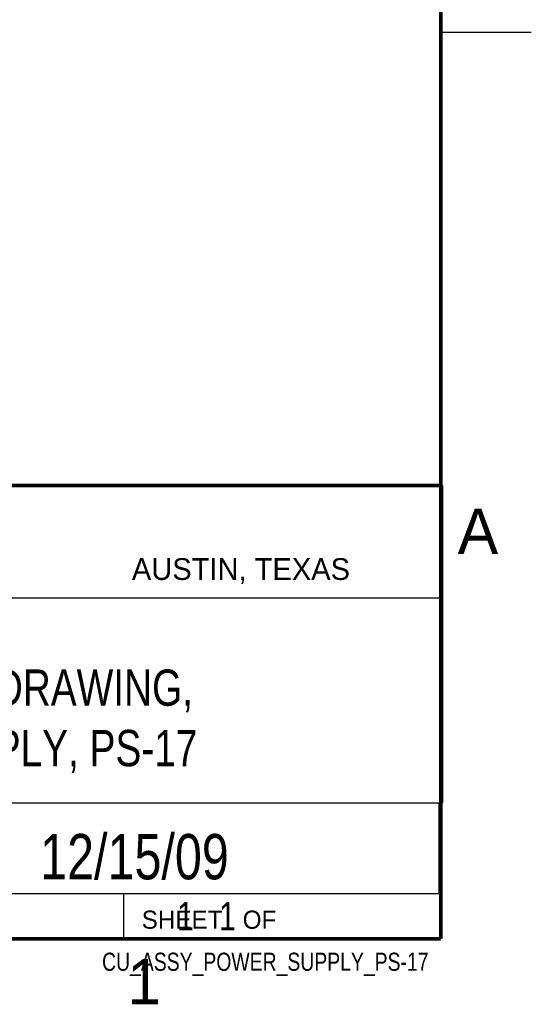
# Model space of a CAD drawing. Header units: inches. Extents: x 0 to 34, y 0 to 22.
# Tile 21 of 54: x 31.2 to 34, y 0.1 to 5.6. Entities that reach past the tile are written whole.
import ezdxf
from ezdxf.enums import TextEntityAlignment as Align

# ---------------------------------------------------------------- set-up
doc = ezdxf.new("R2010")
doc.units = ezdxf.units.IN
doc.header["$LTSCALE"] = 1.87
doc.header["$MEASUREMENT"] = 0
doc.layers.get('0').update_dxf_attribs({"linetype": 'CONTINUOUS'})
doc.styles.get("Standard").update_dxf_attribs({"font": 'txt', "width": 0.8})

msp = doc.modelspace()

# ---------------------------------------------------------------- linework, layer by layer
at = {"color": 2, "linetype": 'CONTINUOUS'}
for p, q in [((33.5, 5.5), (34, 5.5)), ((28.3793, 3.0003), (33.5093, 3.0003)), ((33.5093, 3.0003), (33.5093, 1.2503)), ((28.7231, 2.38), (33.5, 2.38)), ((28.3793, 1.2503), (33.5093, 1.2503)), ((30.13, 1.2499), (33.49, 1.2499)), ((33.49, 1.2499), (33.49, 0.7499)), ((28.38, 0.75), (33.5, 0.75)), ((30.13, 0.7499), (33.49, 0.7499)), ((31.75, 0.75), (33.5, 0.75)), ((31.75, 0.75), (31.75, 0.5)), ((33.5, 0.75), (33.5, 0.5)), ((31.75, 0.5), (33.5, 0.5)), ((32.4953, 0.5017), (33.4953, 0.5017)), ((32.4953, 0.5017), (32.4953, 0.5012)), ((32.4953, 0.5012), (33.4953, 0.5012)), ((33.4953, 0.5017), (33.4953, 0.5012))]:
    msp.add_line(p, q, dxfattribs=at)
at = {"color": 7, "linetype": 'CONTINUOUS', "const_width": 0.02}
for points in [[(33.5, 0.5), (33.5, 21.5)], [(25.58, 3), (33.5, 3)], [(0.5, 0.5), (33.5, 0.5)]]:
    msp.add_lwpolyline(points, dxfattribs=at)

# ---------------------------------------------------------------- texts
at = {"color": 2, "linetype": 'CONTINUOUS'}
for s, height, p in [('A', 0.25, (33.5939, 2.6228)), ('AUSTIN, TEXAS', 0.12, (31.7957, 2.479)), ('SHEET   OF', 0.1, (31.8499, 0.5557)), ('1', 0.25, (31.7706, 0.139))]:
    msp.add_text(s, height=height, dxfattribs=at).set_placement(p)
at = {"color": 7, "linetype": 'CONTINUOUS', "width": 0.8}
msp.add_text('12/15/09', height=0.25, dxfattribs=at).set_placement((31.81, 0.828), align=Align.CENTER)
at = {"color": 2, "linetype": 'CONTINUOUS', "width": 0.8}
msp.add_text('CU_ASSY_POWER_SUPPLY_PS-17', height=0.1, dxfattribs=at).set_placement((33.4328, 0.3236), align=Align.RIGHT)
at = {"color": 7, "linetype": 'CONTINUOUS'}
for s, insert, char_height, width, attachment_point in [('CUSTOMER DRAWING,\\PPOWER SUPPLY, PS-17', (30.9443, 1.9853), 0.2, 3.04, 2), ('     1   1', (31.8125, 0.7031), 0.15625, 1.25, 1)]:
    msp.add_mtext(s, dxfattribs=dict(at, insert=insert, char_height=char_height, width=width, attachment_point=attachment_point))

doc.saveas('drawing.dxf')
